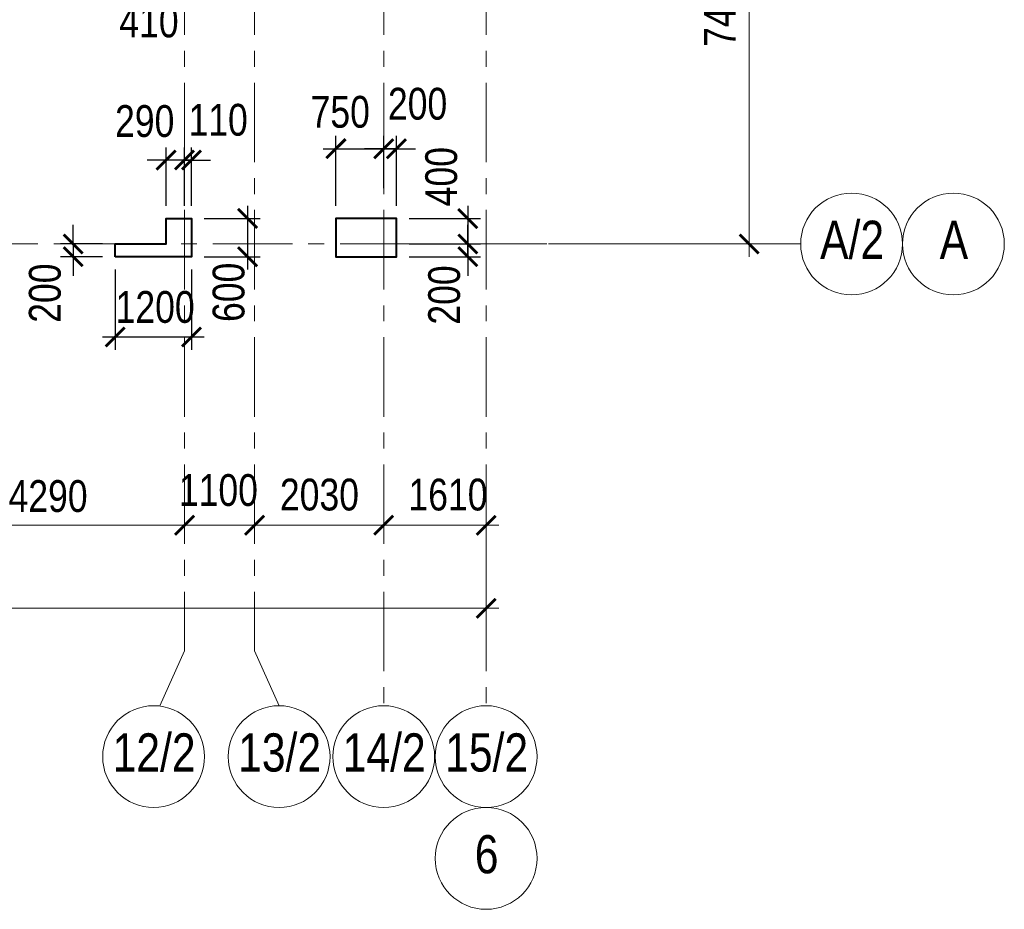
# Model space of a CAD drawing. Extents: x -8631841 to -8525813, y 4017860 to 4564755.
# Tile 70 of 112: x -8564453 to -8548978, y 4366794 to 4380776. Entities that reach past the tile are written whole.
import ezdxf
from ezdxf.enums import TextEntityAlignment as Align

# ---------------------------------------------------------------- set-up
doc = ezdxf.new("R2010")
doc.units = 0
doc.header["$LTSCALE"] = 1000
doc.header["$MEASUREMENT"] = 0
doc.linetypes.add('CENTER', pattern=[2, 1.25, -0.25, 0.25, -0.25])
doc.linetypes.add('Штрихпунктирная', pattern=[6.702778, 3.527778, -1.763889, 0, -1.411111])
for name, color, linetype, lineweight in [('-2._План подземной парковки -2 этаж_1_АР-Чертеж-Оси_Осевые размеры.АР_Ном._пера__120', 7, 'Continuous', 0), ('СК-040-С(тены)', 12, 'Continuous', 40), ('СК-043-С-ПИЛОНЫ', 5, 'Continuous', 40), ('СК-100-О(си)', 7, 'CENTER', 15), ('СК-100-О(си)_имя', 7, 'CENTER', 15), ('СК-110-О-РАЗМЕРЫ', 7, 'Continuous', 15), ('СК-300-Р(азмеры)', 7, 'Continuous', 20), ('СК-343-Р-КОЛОННЫ', 7, 'Continuous', 13)]:
    doc.layers.add(name, color=color, linetype=linetype, lineweight=lineweight)
doc.styles.add('RUSS', font='arial.ttf', dxfattribs={"width": 0.8})
doc.dimstyles.new('100-200', dxfattribs={"dimscale": 0, "dimtxt": 500, "dimasz": 300, "dimexe": 200, "dimexo": 200, "dimgap": 200, "dimtad": 1, "dimdec": 0, "dimzin": 0, "dimdsep": 46, "dimtxsty": 'RUSS', "dimblk": 'ARCHTICK', "dimcen": 0.096, "dimdle": 200, "dimclrd": 7, "dimclre": 7, "dimclrt": 256, "dimadec": 0, "dimazin": 0, "dimtfac": 1, "dimtdec": 0, "dimtmove": 2, "dimatfit": 3, "dimldrblk": 'OBLIQUE', "dimfxl": 1, "dimtolj": 1, "dimtzin": 0, "dimarcsym": 0})

# ---------------------------------------------------------------- blocks, each defined once
blk = doc.blocks.new('_ArchTick')
at = {"color": 0, "linetype": 'ByBlock', "const_width": 0.15}
blk.add_lwpolyline([(-0.5, -0.5), (0.5, 0.5)], dxfattribs=at)
blk = doc.blocks.new('*D145')
at = {"layer": 'Defpoints', "color": 0, "transparency": 16777216}
for p in [(-7420, -3370), (-3130, -3370), (-3130, -4421)]:
    blk.add_point(p, dxfattribs=at)
at = {"layer": 'СК-110-О-РАЗМЕРЫ', "color": 7, "lineweight": -2, "transparency": 16777216}
for p, q in [((-7420, -3570), (-7420, -4621)), ((-3130, -3570), (-3130, -4621)), ((-7620, -4421), (-2930, -4421))]:
    blk.add_line(p, q, dxfattribs=at)
at = {"layer": 'СК-110-О-РАЗМЕРЫ', "color": 7, "lineweight": -2, "transparency": 16777216, "xscale": 300, "yscale": 300, "zscale": 300, "rotation": 180}
blk.add_blockref('_ArchTick', (-7420, -4421), dxfattribs=at)
at = {"layer": 'СК-110-О-РАЗМЕРЫ', "color": 7, "lineweight": -2, "transparency": 16777216, "xscale": 300, "yscale": 300, "zscale": 300}
blk.add_blockref('_ArchTick', (-3130, -4421), dxfattribs=at)
at = {"layer": 'СК-110-О-РАЗМЕРЫ', "transparency": 16777216, "insert": (-5275, -3965), "char_height": 500, "attachment_point": 5, "style": 'RUSS'}
blk.add_mtext('\\A1;4290', dxfattribs=at)
blk = doc.blocks.new('_Oblique')
at = {"color": 0, "linetype": 'ByBlock', "lineweight": -2}
blk.add_line((-0.5, -0.5), (0.5, 0.5), dxfattribs=at)
blk = doc.blocks.new('*D146')
at = {"layer": 'Defpoints', "color": 0, "transparency": 16777216}
for p in [(-3130, -4421), (-2030, -4421), (-2030, -4421)]:
    blk.add_point(p, dxfattribs=at)
at = {"layer": 'СК-300-Р(азмеры)', "color": 7, "lineweight": -2, "transparency": 16777216}
blk.add_line((-3330, -4421), (-1830, -4421), dxfattribs=at)
at = {"layer": 'СК-300-Р(азмеры)', "color": 7, "lineweight": -2, "transparency": 16777216, "xscale": 300, "yscale": 300, "zscale": 300, "rotation": 180}
blk.add_blockref('_ArchTick', (-3130, -4421), dxfattribs=at)
at = {"layer": 'СК-300-Р(азмеры)', "color": 7, "lineweight": -2, "transparency": 16777216, "xscale": 300, "yscale": 300, "zscale": 300}
blk.add_blockref('_ArchTick', (-2030, -4421), dxfattribs=at)
at = {"layer": 'СК-300-Р(азмеры)', "transparency": 16777216, "insert": (-2598, -3871), "char_height": 500, "attachment_point": 5, "style": 'RUSS'}
blk.add_mtext('\\A1;1100', dxfattribs=at)
blk = doc.blocks.new('*D147')
at = {"layer": 'Defpoints', "color": 0, "transparency": 16777216}
for p in [(-2030, -4421), (-2030, -4421), (0, -4421)]:
    blk.add_point(p, dxfattribs=at)
at = {"layer": 'СК-300-Р(азмеры)', "color": 7, "lineweight": -2, "transparency": 16777216}
blk.add_line((200, -4421), (-2230, -4421), dxfattribs=at)
at = {"layer": 'СК-300-Р(азмеры)', "color": 7, "lineweight": -2, "transparency": 16777216, "xscale": 300, "yscale": 300, "zscale": 300, "rotation": 180}
blk.add_blockref('_ArchTick', (-2030, -4421), dxfattribs=at)
at = {"layer": 'СК-300-Р(азмеры)', "color": 7, "lineweight": -2, "transparency": 16777216, "xscale": 300, "yscale": 300, "zscale": 300}
blk.add_blockref('_ArchTick', (0, -4421), dxfattribs=at)
at = {"layer": 'СК-300-Р(азмеры)', "transparency": 16777216, "insert": (-1010, -3942), "char_height": 500, "attachment_point": 5, "style": 'RUSS'}
blk.add_mtext('\\A1;2030', dxfattribs=at)
blk = doc.blocks.new('*D148')
at = {"layer": 'Defpoints', "color": 0, "transparency": 16777216}
for p in [(0, -4421), (1610, -4421), (1610, -4421)]:
    blk.add_point(p, dxfattribs=at)
at = {"layer": 'СК-300-Р(азмеры)', "color": 7, "lineweight": -2, "transparency": 16777216}
blk.add_line((-200, -4421), (1810, -4421), dxfattribs=at)
at = {"layer": 'СК-300-Р(азмеры)', "color": 7, "lineweight": -2, "transparency": 16777216, "xscale": 300, "yscale": 300, "zscale": 300, "rotation": 180}
blk.add_blockref('_ArchTick', (0, -4421), dxfattribs=at)
at = {"layer": 'СК-300-Р(азмеры)', "color": 7, "lineweight": -2, "transparency": 16777216, "xscale": 300, "yscale": 300, "zscale": 300}
blk.add_blockref('_ArchTick', (1610, -4421), dxfattribs=at)
at = {"layer": 'СК-300-Р(азмеры)', "transparency": 16777216, "insert": (1010, -3942), "char_height": 500, "attachment_point": 5, "style": 'RUSS'}
blk.add_mtext('\\A1;1610', dxfattribs=at)
blk = doc.blocks.new('*D149')
at = {"layer": 'Defpoints', "color": 0, "transparency": 16777216}
for p in [(2391, 7435), (5744, 7435), (2391, 0)]:
    blk.add_point(p, dxfattribs=at)
at = {"layer": 'СК-300-Р(азмеры)', "color": 7, "lineweight": -2, "transparency": 16777216}
for p, q in [((5744, -200), (5744, 7635)), ((2591, 7435), (5944, 7435)), ((2591, 0), (5944, 0))]:
    blk.add_line(p, q, dxfattribs=at)
at = {"layer": 'СК-300-Р(азмеры)', "color": 7, "lineweight": -2, "transparency": 16777216, "xscale": 300, "yscale": 300, "zscale": 300}
for p, rotation in [((5744, 7435), 90), ((5744, 0), 270)]:
    blk.add_blockref('_ArchTick', p, dxfattribs=dict(at, rotation=rotation))
at = {"layer": 'СК-300-Р(азмеры)', "transparency": 16777216, "insert": (5288, 3718), "char_height": 500, "attachment_point": 5, "rotation": 90, "style": 'RUSS'}
blk.add_mtext('\\A1;7435', dxfattribs=at)
blk = doc.blocks.new('*D152')
at = {"layer": 'Defpoints', "color": 0, "transparency": 16777216}
for p in [(-21750, -3521), (1610, -3521), (-21750, -5726)]:
    blk.add_point(p, dxfattribs=at)
at = {"layer": 'СК-110-О-РАЗМЕРЫ', "color": 7, "lineweight": -2, "transparency": 16777216}
for p, q in [((-21750, -3721), (-21750, -5926)), ((1610, -3721), (1610, -5926)), ((1810, -5726), (-21950, -5726))]:
    blk.add_line(p, q, dxfattribs=at)
at = {"layer": 'СК-110-О-РАЗМЕРЫ', "color": 7, "lineweight": -2, "transparency": 16777216, "xscale": 300, "yscale": 300, "zscale": 300, "rotation": 180}
blk.add_blockref('_ArchTick', (-21750, -5726), dxfattribs=at)
at = {"layer": 'СК-110-О-РАЗМЕРЫ', "color": 7, "lineweight": -2, "transparency": 16777216, "xscale": 300, "yscale": 300, "zscale": 300}
blk.add_blockref('_ArchTick', (1610, -5726), dxfattribs=at)
at = {"layer": 'СК-110-О-РАЗМЕРЫ', "transparency": 16777216, "insert": (-10070, -5271), "char_height": 500, "attachment_point": 5, "style": 'RUSS'}
blk.add_mtext('\\A1;23360', dxfattribs=at)
blk = doc.blocks.new('*D630')
at = {"layer": 'Defpoints', "color": 0, "transparency": 16777216}
for p in [(-8562152, 4378570), (-8562152, 4377648), (-8561862, 4377649)]:
    blk.add_point(p, dxfattribs=at)
at = {"layer": 'СК-110-О-РАЗМЕРЫ', "color": 7, "lineweight": -2, "transparency": 16777216}
for p, q in [((-8562152, 4377848), (-8562152, 4378770)), ((-8561862, 4377849), (-8561862, 4378770)), ((-8562152, 4378570), (-8562452, 4378570)), ((-8561862, 4378570), (-8562152, 4378570)), ((-8561862, 4378570), (-8561562, 4378570))]:
    blk.add_line(p, q, dxfattribs=at)
at = {"layer": 'СК-110-О-РАЗМЕРЫ', "color": 7, "lineweight": -2, "transparency": 16777216, "xscale": 300, "yscale": 300, "zscale": 300}
blk.add_blockref('_ArchTick', (-8562152, 4378570), dxfattribs=at)
at = {"layer": 'СК-110-О-РАЗМЕРЫ', "color": 7, "lineweight": -2, "transparency": 16777216, "xscale": 300, "yscale": 300, "zscale": 300, "rotation": 180}
blk.add_blockref('_ArchTick', (-8561862, 4378570), dxfattribs=at)
at = {"layer": 'СК-110-О-РАЗМЕРЫ', "transparency": 16777216, "insert": (-8562488, 4379180), "char_height": 500, "attachment_point": 5, "style": 'RUSS'}
blk.add_mtext('\\A1;290', dxfattribs=at)
blk = doc.blocks.new('*D631')
at = {"layer": 'Defpoints', "color": 0, "transparency": 16777216}
for p in [(-8562952, 4377251), (-8563612, 4377051), (-8562952, 4377051)]:
    blk.add_point(p, dxfattribs=at)
at = {"layer": 'СК-110-О-РАЗМЕРЫ', "color": 7, "lineweight": -2, "transparency": 16777216}
for p, q in [((-8563612, 4377251), (-8563612, 4377551)), ((-8563152, 4377251), (-8563812, 4377251)), ((-8563612, 4377251), (-8563612, 4377051)), ((-8563152, 4377051), (-8563812, 4377051)), ((-8563612, 4377051), (-8563612, 4376751))]:
    blk.add_line(p, q, dxfattribs=at)
at = {"layer": 'СК-110-О-РАЗМЕРЫ', "color": 7, "lineweight": -2, "transparency": 16777216, "xscale": 300, "yscale": 300, "zscale": 300}
for p, rotation in [((-8563612, 4377251), 270), ((-8563612, 4377051), 90)]:
    blk.add_blockref('_ArchTick', p, dxfattribs=dict(at, rotation=rotation))
at = {"layer": 'СК-110-О-РАЗМЕРЫ', "transparency": 16777216, "insert": (-8564055, 4376478), "char_height": 500, "attachment_point": 5, "rotation": 90, "style": 'RUSS'}
blk.add_mtext('\\A1;200', dxfattribs=at)
blk = doc.blocks.new('*D712')
at = {"layer": 'Defpoints', "color": 0, "transparency": 16777216}
for p in [(-8558532, 4377651), (-8558532, 4377251), (-8557410, 4377251)]:
    blk.add_point(p, dxfattribs=at)
at = {"layer": 'СК-343-Р-КОЛОННЫ', "color": 7, "lineweight": -2, "transparency": 16777216}
for p, q in [((-8557410, 4377851), (-8557410, 4377051)), ((-8558332, 4377651), (-8557210, 4377651)), ((-8558332, 4377251), (-8557210, 4377251))]:
    blk.add_line(p, q, dxfattribs=at)
at = {"layer": 'СК-343-Р-КОЛОННЫ', "color": 7, "lineweight": -2, "transparency": 16777216, "xscale": 300, "yscale": 300, "zscale": 300}
for p, rotation in [((-8557410, 4377651), 90), ((-8557410, 4377251), 270)]:
    blk.add_blockref('_ArchTick', p, dxfattribs=dict(at, rotation=rotation))
at = {"layer": 'СК-343-Р-КОЛОННЫ', "transparency": 16777216, "insert": (-8557825, 4378309), "char_height": 500, "attachment_point": 5, "rotation": 90, "style": 'RUSS'}
blk.add_mtext('\\A1;400', dxfattribs=at)
blk = doc.blocks.new('*D713')
at = {"layer": 'Defpoints', "color": 0, "transparency": 16777216}
for p in [(-8558532, 4377251), (-8557410, 4377251), (-8558532, 4377051)]:
    blk.add_point(p, dxfattribs=at)
at = {"layer": 'СК-343-Р-КОЛОННЫ', "color": 7, "lineweight": -2, "transparency": 16777216}
for p, q in [((-8557410, 4377251), (-8557410, 4377551)), ((-8558332, 4377251), (-8557210, 4377251)), ((-8557410, 4377051), (-8557410, 4377251)), ((-8558332, 4377051), (-8557210, 4377051)), ((-8557410, 4377051), (-8557410, 4376751))]:
    blk.add_line(p, q, dxfattribs=at)
at = {"layer": 'СК-343-Р-КОЛОННЫ', "color": 7, "lineweight": -2, "transparency": 16777216, "xscale": 300, "yscale": 300, "zscale": 300}
for p, rotation in [((-8557410, 4377251), 270), ((-8557410, 4377051), 90)]:
    blk.add_blockref('_ArchTick', p, dxfattribs=dict(at, rotation=rotation))
at = {"layer": 'СК-343-Р-КОЛОННЫ', "transparency": 16777216, "insert": (-8557779, 4376449), "char_height": 500, "attachment_point": 5, "rotation": 90, "style": 'RUSS'}
blk.add_mtext('\\A1;200', dxfattribs=at)
blk = doc.blocks.new('*D714')
at = {"layer": 'Defpoints', "color": 0, "transparency": 16777216}
for p in [(-8558732, 4378749), (-8558732, 4377926), (-8559482, 4377651)]:
    blk.add_point(p, dxfattribs=at)
at = {"layer": 'СК-343-Р-КОЛОННЫ', "color": 7, "lineweight": -2, "transparency": 16777216}
for p, q in [((-8559482, 4377851), (-8559482, 4378949)), ((-8558732, 4378126), (-8558732, 4378949)), ((-8559682, 4378749), (-8558532, 4378749))]:
    blk.add_line(p, q, dxfattribs=at)
at = {"layer": 'СК-343-Р-КОЛОННЫ', "color": 7, "lineweight": -2, "transparency": 16777216, "xscale": 300, "yscale": 300, "zscale": 300, "rotation": 180}
blk.add_blockref('_ArchTick', (-8559482, 4378749), dxfattribs=at)
at = {"layer": 'СК-343-Р-КОЛОННЫ', "color": 7, "lineweight": -2, "transparency": 16777216, "xscale": 300, "yscale": 300, "zscale": 300}
blk.add_blockref('_ArchTick', (-8558732, 4378749), dxfattribs=at)
at = {"layer": 'СК-343-Р-КОЛОННЫ', "transparency": 16777216, "insert": (-8559415, 4379325), "char_height": 500, "attachment_point": 5, "style": 'RUSS'}
blk.add_mtext('\\A1;750', dxfattribs=at)
blk = doc.blocks.new('*D715')
at = {"layer": 'Defpoints', "color": 0, "transparency": 16777216}
for p in [(-8558732, 4378749), (-8558732, 4378344), (-8558532, 4377651)]:
    blk.add_point(p, dxfattribs=at)
at = {"layer": 'СК-343-Р-КОЛОННЫ', "color": 7, "lineweight": -2, "transparency": 16777216}
for p, q in [((-8558732, 4378544), (-8558732, 4378949)), ((-8558532, 4377851), (-8558532, 4378949)), ((-8558732, 4378749), (-8559032, 4378749)), ((-8558532, 4378749), (-8558732, 4378749)), ((-8558532, 4378749), (-8558232, 4378749))]:
    blk.add_line(p, q, dxfattribs=at)
at = {"layer": 'СК-343-Р-КОЛОННЫ', "color": 7, "lineweight": -2, "transparency": 16777216, "xscale": 300, "yscale": 300, "zscale": 300}
blk.add_blockref('_ArchTick', (-8558732, 4378749), dxfattribs=at)
at = {"layer": 'СК-343-Р-КОЛОННЫ', "color": 7, "lineweight": -2, "transparency": 16777216, "xscale": 300, "yscale": 300, "zscale": 300, "rotation": 180}
blk.add_blockref('_ArchTick', (-8558532, 4378749), dxfattribs=at)
at = {"layer": 'СК-343-Р-КОЛОННЫ', "transparency": 16777216, "insert": (-8558199, 4379452), "char_height": 500, "attachment_point": 5, "style": 'RUSS'}
blk.add_mtext('\\A1;200', dxfattribs=at)
blk = doc.blocks.new('*D717')
at = {"layer": 'Defpoints', "color": 0, "transparency": 16777216}
for p in [(-8561862, 4378570), (-8561862, 4377649), (-8561752, 4377649)]:
    blk.add_point(p, dxfattribs=at)
at = {"layer": 'СК-343-Р-КОЛОННЫ', "color": 7, "lineweight": -2, "transparency": 16777216}
for p, q in [((-8561862, 4377849), (-8561862, 4378770)), ((-8561752, 4377849), (-8561752, 4378770)), ((-8561862, 4378570), (-8562162, 4378570)), ((-8561752, 4378570), (-8561862, 4378570)), ((-8561752, 4378570), (-8561452, 4378570))]:
    blk.add_line(p, q, dxfattribs=at)
at = {"layer": 'СК-343-Р-КОЛОННЫ', "color": 7, "lineweight": -2, "transparency": 16777216, "xscale": 300, "yscale": 300, "zscale": 300}
blk.add_blockref('_ArchTick', (-8561862, 4378570), dxfattribs=at)
at = {"layer": 'СК-343-Р-КОЛОННЫ', "color": 7, "lineweight": -2, "transparency": 16777216, "xscale": 300, "yscale": 300, "zscale": 300, "rotation": 180}
blk.add_blockref('_ArchTick', (-8561752, 4378570), dxfattribs=at)
at = {"layer": 'СК-343-Р-КОЛОННЫ', "transparency": 16777216, "insert": (-8561334, 4379200), "char_height": 500, "attachment_point": 5, "style": 'RUSS'}
blk.add_mtext('\\A1;110', dxfattribs=at)
blk = doc.blocks.new('*D602')
at = {"layer": 'Defpoints', "color": 0, "transparency": 16777216}
for p in [(-8562952, 4377051), (-8561752, 4377051), (-8561752, 4375789)]:
    blk.add_point(p, dxfattribs=at)
at = {"layer": 'СК-343-Р-КОЛОННЫ', "color": 7, "lineweight": -2, "transparency": 16777216}
for p, q in [((-8562952, 4376851), (-8562952, 4375589)), ((-8561752, 4376851), (-8561752, 4375589)), ((-8563152, 4375789), (-8561552, 4375789))]:
    blk.add_line(p, q, dxfattribs=at)
at = {"layer": 'СК-343-Р-КОЛОННЫ', "color": 7, "lineweight": -2, "transparency": 16777216, "xscale": 300, "yscale": 300, "zscale": 300, "rotation": 180}
blk.add_blockref('_ArchTick', (-8562952, 4375789), dxfattribs=at)
at = {"layer": 'СК-343-Р-КОЛОННЫ', "color": 7, "lineweight": -2, "transparency": 16777216, "xscale": 300, "yscale": 300, "zscale": 300}
blk.add_blockref('_ArchTick', (-8561752, 4375789), dxfattribs=at)
at = {"layer": 'СК-343-Р-КОЛОННЫ', "transparency": 16777216, "insert": (-8562324, 4376258), "char_height": 500, "attachment_point": 5, "style": 'RUSS'}
blk.add_mtext('\\A1;1200', dxfattribs=at)
blk = doc.blocks.new('*D624')
at = {"layer": 'Defpoints', "color": 0, "transparency": 16777216}
for p in [(-8562272, 4382541), (-8561862, 4381567), (-8561862, 4381251)]:
    blk.add_point(p, dxfattribs=at)
at = {"layer": 'СК-343-Р-КОЛОННЫ', "color": 7, "lineweight": -2, "transparency": 16777216}
for p, q in [((-8562272, 4382341), (-8562272, 4381051)), ((-8562472, 4381251), (-8561662, 4381251)), ((-8561862, 4381367), (-8561862, 4381051))]:
    blk.add_line(p, q, dxfattribs=at)
at = {"layer": 'СК-343-Р-КОЛОННЫ', "color": 7, "lineweight": -2, "transparency": 16777216, "xscale": 300, "yscale": 300, "zscale": 300, "rotation": 180}
blk.add_blockref('_ArchTick', (-8562272, 4381251), dxfattribs=at)
at = {"layer": 'СК-343-Р-КОЛОННЫ', "color": 7, "lineweight": -2, "transparency": 16777216, "xscale": 300, "yscale": 300, "zscale": 300}
blk.add_blockref('_ArchTick', (-8561862, 4381251), dxfattribs=at)
at = {"layer": 'СК-343-Р-КОЛОННЫ', "transparency": 16777216, "insert": (-8562421, 4380745), "char_height": 500, "attachment_point": 5, "style": 'RUSS'}
blk.add_mtext('\\A1;410', dxfattribs=at)
blk = doc.blocks.new('*D626')
at = {"layer": 'Defpoints', "color": 0, "transparency": 16777216}
for p in [(-8561752, 4377652), (-8561752, 4377051), (-8560871, 4377051)]:
    blk.add_point(p, dxfattribs=at)
at = {"layer": 'СК-343-Р-КОЛОННЫ', "color": 7, "lineweight": -2, "transparency": 16777216}
for p, q in [((-8560871, 4377852), (-8560871, 4376851)), ((-8561552, 4377652), (-8560671, 4377652)), ((-8561552, 4377051), (-8560671, 4377051))]:
    blk.add_line(p, q, dxfattribs=at)
at = {"layer": 'СК-343-Р-КОЛОННЫ', "color": 7, "lineweight": -2, "transparency": 16777216, "xscale": 300, "yscale": 300, "zscale": 300}
for p, rotation in [((-8560871, 4377652), 90), ((-8560871, 4377051), 270)]:
    blk.add_blockref('_ArchTick', p, dxfattribs=dict(at, rotation=rotation))
at = {"layer": 'СК-343-Р-КОЛОННЫ', "transparency": 16777216, "insert": (-8561167, 4376491), "char_height": 500, "attachment_point": 5, "rotation": 90, "style": 'RUSS'}
blk.add_mtext('\\A1;600', dxfattribs=at)
blk = doc.blocks.new('11')
at = {"layer": 'СК-040-С(тены)'}
blk.add_lwpolyline([(39700, -200), (39700, 0), (40500, 0), (40500, 401), (40900, 401), (40900, -200), (39700, -200)], dxfattribs=at)
at = {"layer": 'СК-043-С-ПИЛОНЫ'}
blk.add_lwpolyline([(43171, -200), (44120, -200), (44120, 400), (43170, 400), (43170, -199, 0.414211)], format="xyb", close=True, dxfattribs=at)
blk = doc.blocks.new('оси')
at = {"layer": '-2._План подземной парковки -2 этаж_1_АР-Чертеж-Оси_Осевые размеры.АР_Ном._пера__120', "color": 7, "linetype": 'Штрихпунктирная', "lineweight": 0}
blk.add_line((4937.3, 0), (5937.3, 0), dxfattribs=at)
at = {"layer": 'СК-100-О(си)'}
for p, q in [((-3130, 18534.9), (-3130, -6395.3)), ((-2030, 18534.9), (-2030, -6395.3)), ((0, 18534.9), (0, -7257.5)), ((1610, 18534.9), (1610, -7257.5)), ((-46685.3, 0), (6554.2, 0))]:
    blk.add_line(p, q, dxfattribs=at)
at = {"layer": 'СК-100-О(си)', "ltscale": 1000}
for p, q in [((-3516.3, -7257.5), (-3130, -6395.3)), ((-1643.7, -7257.5), (-2030, -6395.3))]:
    blk.add_line(p, q, dxfattribs=at)
at = {"layer": 'СК-100-О(си)', "linetype": 'Continuous'}
for centre in [(7354.2, 0), (8954.2, 0), (-3616.3, -8057.5), (-1643.7, -8057.5), (0, -8057.5), (1610, -8057.5), (1610, -9657.5)]:
    blk.add_circle(centre, 800, dxfattribs=at)
at = {"layer": 'СК-100-О(си)_имя', "style": 'RUSS', "width": 0.8}
for s, p in [('А/2', (7362.1, 65.7)), ('А', (8962.1, 65.7)), ('12/2', (-3608.5, -7991.8)), ('13/2', (-1635.9, -7991.8)), ('14/2', (7.8, -7991.8)), ('15/2', (1617.8, -7991.8)), ('6', (1617.8, -9591.8))]:
    blk.add_text(s, height=600, dxfattribs=at).set_placement(p, align=Align.MIDDLE_CENTER)
at = {"layer": 'СК-110-О-РАЗМЕРЫ'}
dim = blk.add_linear_dim(base=(-3130, -4420.6), p1=(-7420, -3369.7), p2=(-3130, -3369.7), dimstyle='100-200', override={"dimscale": 1}, dxfattribs=at)
dim.commit()
dim.dimension.update_dxf_attribs({"geometry": '*D145', "text_midpoint": (-5275, -3965.3)})
dim = blk.add_linear_dim(base=(-21750, -5726.1), p1=(1610, -3520.6), p2=(-21750, -3520.6), angle=180, dimstyle='100-200', override={"dimscale": 1}, dxfattribs=at)
dim.commit()
dim.dimension.update_dxf_attribs({"geometry": '*D152', "text_midpoint": (-10070, -5270.7)})
at = {"layer": 'СК-300-Р(азмеры)'}
dim = blk.add_linear_dim(base=(5743.5, 7435), p1=(2391.1, 0), p2=(2391.1, 7435), angle=90, dimstyle='100-200', override={"dimscale": 1}, dxfattribs=at)
dim.commit()
dim.dimension.update_dxf_attribs({"geometry": '*D149', "text_midpoint": (5288.1, 3717.5)})
for base, p1, p2, picture, middle in [((-2030, -4420.6), (-3130, -4420.6), (-2030, -4420.6), '*D146', (-2598.4, -3871.4)), ((1610, -4420.6), (0, -4420.6), (1610, -4420.6), '*D148', (1010.3, -3941.9))]:
    dim = blk.add_linear_dim(base=base, p1=p1, p2=p2, dimstyle='100-200', override={"dimscale": 1}, dxfattribs=at)
    dim.commit()
    dim.dimension.update_dxf_attribs({"geometry": picture, "text_midpoint": middle, "dimtype": 160})
dim = blk.add_linear_dim(base=(-2030, -4420.6), p1=(0, -4420.6), p2=(-2030, -4420.6), angle=180, dimstyle='100-200', override={"dimscale": 1}, dxfattribs=at)
dim.commit()
dim.dimension.update_dxf_attribs({"geometry": '*D147', "text_midpoint": (-1010.3, -3941.9), "dimtype": 160})
blk = doc.blocks.new('A$C858fb3ef')
at = {"layer": 'СК-300-Р(азмеры)'}
blk.add_blockref('оси', (0, 0), dxfattribs=at)
blk = doc.blocks.new('A$C573b34c5')
blk.add_blockref('A$C858fb3ef', (0, 0))

msp = doc.modelspace()

# ---------------------------------------------------------------- block references
at = {"layer": 'СК-300-Р(азмеры)'}
msp.add_blockref('A$C573b34c5', (-8558731.8, 4377251), dxfattribs=at)
at = {"layer": 'СК-343-Р-КОЛОННЫ'}
msp.add_blockref('11', (-8602652.1, 4377251), dxfattribs=at)

# ---------------------------------------------------------------- dimensions: what is measured, and where the dimension line sits
at = {"layer": 'СК-110-О-РАЗМЕРЫ'}
dim = msp.add_linear_dim(base=(-8562151.8, 4378569.7), p1=(-8561861.8, 4377648.6), p2=(-8562151.8, 4377648.5), dimstyle='100-200', override={"dimscale": 1}, dxfattribs=at)
dim.commit()
dim.dimension.update_dxf_attribs({"geometry": '*D630', "text_midpoint": (-8562488, 4379180.1), "dimtype": 160})
dim = msp.add_linear_dim(base=(-8563612.1, 4377051.4), p1=(-8562951.9, 4377251.4), p2=(-8562951.9, 4377051.4), angle=90, dimstyle='100-200', override={"dimscale": 1}, dxfattribs=at)
dim.commit()
dim.dimension.update_dxf_attribs({"geometry": '*D631', "text_midpoint": (-8564054.8, 4376478), "dimtype": 160})
at = {"layer": 'СК-343-Р-КОЛОННЫ'}
for base, p1, p2, picture, middle in [((-8561861.8, 4381251.3), (-8562271.9, 4382541.4), (-8561861.8, 4381566.6), '*D624', (-8562421.3, 4380745)), ((-8558731.8, 4378749.4), (-8558531.9, 4377651.4), (-8558731.8, 4378343.8), '*D715', (-8558198.6, 4379452.2)), ((-8561861.8, 4378570.1), (-8561751.9, 4377648.7), (-8561861.8, 4377648.7), '*D717', (-8561334.2, 4379200.4)), ((-8558731.8, 4378749.4), (-8559481.9, 4377651.2), (-8558731.8, 4377926.2), '*D714', (-8559415.3, 4379324.6)), ((-8561751.9, 4375789.4), (-8562951.9, 4377051.4), (-8561751.9, 4377051.4), '*D602', (-8562324, 4376258.1))]:
    dim = msp.add_linear_dim(base=base, p1=p1, p2=p2, dimstyle='100-200', override={"dimscale": 1}, dxfattribs=at)
    dim.commit()
    dim.dimension.update_dxf_attribs({"geometry": picture, "text_midpoint": middle, "dimtype": 160})
for base, p1, p2, picture, middle in [((-8557410.4, 4377251), (-8558531.9, 4377651.4), (-8558531.9, 4377251), '*D712', (-8557825.4, 4378308.8)), ((-8560871.4, 4377051.4), (-8561751.9, 4377651.7), (-8561751.9, 4377051.4), '*D626', (-8561166.7, 4376491.5)), ((-8557410.4, 4377251), (-8558531.9, 4377051.4), (-8558531.9, 4377251), '*D713', (-8557779.3, 4376448.7))]:
    dim = msp.add_linear_dim(base=base, p1=p1, p2=p2, angle=90, dimstyle='100-200', override={"dimscale": 1}, dxfattribs=at)
    dim.commit()
    dim.dimension.update_dxf_attribs({"geometry": picture, "text_midpoint": middle, "dimtype": 160})

doc.saveas('drawing.dxf')
